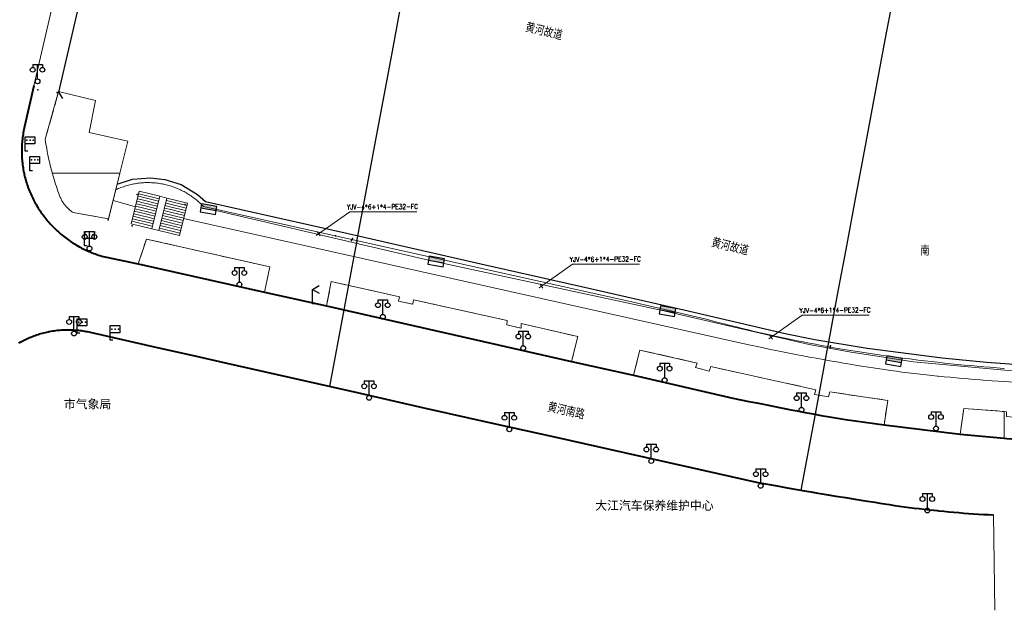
# Model space of a CAD drawing. Extents: x 39508475 to 39522402, y 3783947 to 3795549.
# Tile 129 of 256: x 39515546 to 39515750, y 3793909 to 3794032. Entities that reach past the tile are written whole.
import ezdxf
from ezdxf.enums import TextEntityAlignment as Align

# ---------------------------------------------------------------- set-up
doc = ezdxf.new("R2010")
doc.units = 0
doc.header["$PDSIZE"] = 0.2
doc.linetypes.add('X0', pattern=[4, 3, -1])
doc.layers.get('0').update_dxf_attribs({"linetype": 'CONTINUOUS'})
for name, color, linetype in [('DLSS', 4, 'CONTINUOUS'), ('JCDL_JMDD_F', 231, 'CONTINUOUS'), ('JCDL_JMDX_F', 231, 'CONTINUOUS'), ('JCDL_JTD_F', 100, 'CONTINUOUS'), ('JCDL_SXX_F', 5, 'CONTINUOUS'), ('JCDL_ZBM', 3, 'CONTINUOUS'), ('SXSS', 5, 'CONTINUOUS'), ('zdh', 7, 'CONTINUOUS'), ('拆迁面积', 10, 'CONTINUOUS'), ('断面线', 2, 'CONTINUOUS')]:
    doc.layers.add(name, color=color, linetype=linetype)
for name, color, linetype, lineweight in [('JCDL_JMDX', 1, 'CONTINUOUS', 0), ('JCDL_ZBX_F', 7, 'CONTINUOUS', 0), ('QT_SYT_ZJ', 7, 'CONTINUOUS', 0), ('TEXT1_ZJ', 7, 'CONTINUOUS', 0), ('TEXTL_ZJ', 7, 'CONTINUOUS', 0), ('道路照明-管道', 40, 'CONTINUOUS', 18)]:
    doc.layers.add(name, color=color, linetype=linetype, lineweight=lineweight)
doc.styles.add('HT', font='simhei.ttf')
doc.styles.add('HZ', font='rs', dxfattribs={"width": 0.8, "bigfont": 'hztxt'})
doc.linetypes.add('10422', pattern='A,2,[150,AAA.SHX,S=1,R=0,X=0,Y=1],2,[177,AAA.SHX,S=1,R=0,X=0,Y=0.8],1e-09', length=4)
doc.linetypes.add('FENCELINE2', pattern='A,6.35,-2.54,[132,ltypeshp.shx,S=2.54,R=0,X=-2.54,Y=0],-2.54,25.4', length=36.83)
doc.linetypes.add('X39', pattern='A,2,[150,symbolx.shx,S=1,R=0,X=0,Y=1],2,[151,symbolx.shx,S=1,R=0,X=0,Y=3],1e-11', length=4)
doc.linetypes.add('ZIGZAG', pattern='A,0.00254,-5.08,[131,ltypeshp.shx,S=5.08,R=0,X=-5.08,Y=0],-10.16,[131,ltypeshp.shx,S=5.08,R=180,X=5.08,Y=0],-5.08', length=20.32254)

# ---------------------------------------------------------------- blocks, each defined once
blk = doc.blocks.new('4563000')
at = {"color": 0}
for p, q in [((0, 0), (0, 3)), ((1, 0), (0, 0))]:
    blk.add_line(p, q, dxfattribs=at)
at = {"color": 0, "linetype": 'Continuous', "flags": 128}
for points in [[(0, 3), (1.39, 3.8)], [(0, 3), (1.39, 2.2)]]:
    blk.add_lwpolyline(points, dxfattribs=at)
blk = doc.blocks.new('3521000')
at = {"color": 0}
for p, q in [((-1, 3.5), (1, 3.5)), ((0, 0.5), (0, 3.5))]:
    blk.add_line(p, q, dxfattribs=at)
at = {"color": 0, "linetype": 'Continuous', "flags": 128}
for points in [[(-1, 3.5), (-1, 2.9)], [(1, 3.5), (1, 2.9)]]:
    blk.add_lwpolyline(points, dxfattribs=at)
at = {"color": 0}
for centre in [(-1, 2.4), (1, 2.4), (0, 0)]:
    blk.add_circle(centre, 0.5, dxfattribs=at)
blk = doc.blocks.new('3812000')
at = {"color": 0, "linetype": 'Continuous'}
for p, q in [((0, 3), (2, 3)), ((0, 0), (0, 3)), ((2, 3), (2, 1.5)), ((2, 1.5), (0, 1.5)), ((0.5, 0), (0, 0))]:
    blk.add_line(p, q, dxfattribs=at)
for p in [(0.31, 2.28), (1.01, 2.28), (1.67, 2.27)]:
    blk.add_point(p, dxfattribs=at)
blk = doc.blocks.new('控制箱')
at = {"layer": '拆迁面积', "ltscale": 0.1}
blk.add_hatch(color=3, dxfattribs=at).paths.add_polyline_path([(39516847.8, 3790949.3), (39516847.8, 3790957.8), (39516815.7, 3790957.8), (39516815.7, 3790949.3)])
at = {"layer": '拆迁面积', "color": 3, "ltscale": 0.1}
blk.add_line((39516815.7, 3790957.8), (39516847.8, 3790957.8), dxfattribs=at)
blk.add_lwpolyline([(39516815.7, 3790966.3), (39516847.8, 3790966.3), (39516847.8, 3790949.3), (39516815.7, 3790949.3)], close=True, dxfattribs=at)

msp = doc.modelspace()

# ---------------------------------------------------------------- linework, layer by layer
at = {"layer": 'DLSS', "linetype": 'Continuous'}
for p, q in [((39515565.9595, 3794068.80337), (39515553.90049, 3794016.82837)), ((39515553.90049, 3794016.82837), (39515554.74689, 3794015.47057))]:
    msp.add_line(p, q, dxfattribs=at)
at = {"layer": 'DLSS', "linetype": 'Continuous', "lineweight": 0}
msp.add_lwpolyline([(39515560.84741, 3794069.96271), (39515548.80266, 3794018.10594)], dxfattribs=at)
at = {"layer": 'DLSS', "linetype": 'Continuous', "lineweight": 40}
for points in [[(39515548.80266, 3794018.10594), (39515546.877, 3794009.669), (39515546.80212, 3794009.3456), (39515546.73255, 3794009.02101), (39515546.66788, 3794008.69541), (39515546.60814, 3794008.36887), (39515546.55334, 3794008.04147), (39515546.50348, 3794007.71327), (39515546.45859, 3794007.38436), (39515546.41867, 3794007.05481), (39515546.38373, 3794006.72469), (39515546.35378, 3794006.39409), (39515546.32882, 3794006.06307), (39515546.30887, 3794005.73171), (39515546.29392, 3794005.40008), (39515546.28398, 3794005.06827), (39515546.27905, 3794004.73635), (39515546.27913, 3794004.40439), (39515546.28423, 3794004.07247), (39515546.29434, 3794003.74066), (39515546.30945, 3794003.40905), (39515546.32958, 3794003.0777), (39515546.3547, 3794002.74669), (39515546.38482, 3794002.4161), (39515546.41993, 3794002.086), (39515546.46001, 3794001.75647), (39515546.50507, 3794001.42758), (39515546.55509, 3794001.09941), (39515546.61006, 3794000.77203), (39515546.66997, 3794000.44552), (39515546.7348, 3794000.11996), (39515546.76057, 3794000)], [(39515546.76057, 3794000), (39515546.80453, 3793999.7954), (39515546.821, 3793999.72399), (39515546.87917, 3793999.47194), (39515546.95867, 3793999.14965), (39515547.04304, 3793998.82858), (39515547.13224, 3793998.50883), (39515547.22626, 3793998.19047), (39515547.32508, 3793997.87356), (39515547.42867, 3793997.55817), (39515547.53701, 3793997.24439), (39515547.65008, 3793996.93228), (39515547.76784, 3793996.62191), (39515547.89028, 3793996.31336), (39515548.01737, 3793996.00669), (39515548.14907, 3793995.70197), (39515548.28536, 3793995.39928), (39515548.4262, 3793995.09867), (39515548.57156, 3793994.80024), (39515548.72142, 3793994.50403), (39515548.87573, 3793994.21011), (39515549.03446, 3793993.91856), (39515549.19758, 3793993.62944), (39515549.36504, 3793993.34282), (39515549.53681, 3793993.05875), (39515549.71285, 3793992.77731), (39515549.89312, 3793992.49857), (39515550.07758, 3793992.22257), (39515550.26619, 3793991.9494), (39515550.4589, 3793991.6791), (39515550.656, 3793991.41199), (39515550.86138, 3793991.13421), (39515551.07122, 3793990.85978), (39515551.28512, 3793990.5885), (39515551.50304, 3793990.32043), (39515551.72492, 3793990.05565), (39515551.95073, 3793989.79419), (39515552.1804, 3793989.53613), (39515552.41389, 3793989.28152), (39515552.65115, 3793989.03041), (39515552.89212, 3793988.78286), (39515553.13675, 3793988.53893), (39515553.38499, 3793988.29867), (39515553.63678, 3793988.06214), (39515553.89206, 3793987.82938), (39515554.15078, 3793987.60045), (39515554.41288, 3793987.37539), (39515554.67831, 3793987.15427), (39515554.947, 3793986.93712), (39515555.21889, 3793986.724), (39515555.49392, 3793986.51495), (39515555.77204, 3793986.31002), (39515556.05318, 3793986.10926), (39515556.33728, 3793985.9127), (39515556.62427, 3793985.7204), (39515556.9141, 3793985.53239), (39515556.98, 3793985.49101), (39515557.2067, 3793985.34872), (39515557.50199, 3793985.16943), (39515557.79993, 3793984.99456), (39515558.10043, 3793984.82414), (39515558.40345, 3793984.65822), (39515558.7089, 3793984.49683), (39515559.01671, 3793984.34), (39515559.32683, 3793984.18778), (39515559.63919, 3793984.04019), (39515559.9537, 3793983.89727), (39515560.27031, 3793983.75905), (39515560.58894, 3793983.62556), (39515560.90953, 3793983.49684), (39515561.232, 3793983.3729), (39515561.55627, 3793983.25377), (39515561.88229, 3793983.13949), (39515562.20997, 3793983.03008), (39515562.53925, 3793982.92556), (39515562.87004, 3793982.82595), (39515563.20228, 3793982.73129), (39515563.536, 3793982.64199), (39515570.436, 3793981.22699), (39515596.58801, 3793975.322), (39515609.501, 3793972.523), (39515660.27201, 3793960.99), (39515673.148, 3793958.12599), (39515693.735, 3793953.40101), (39515695.3961, 3793953.05174), (39515697.05822, 3793952.70732), (39515698.72125, 3793952.36737), (39515700.3852, 3793952.03189), (39515702.05004, 3793951.70088), (39515703.71576, 3793951.37435), (39515705.136, 3793951.10001), (39515705.38236, 3793951.05231), (39515707.04982, 3793950.73474), (39515708.71812, 3793950.42166), (39515710.38726, 3793950.11307), (39515712.05723, 3793949.80897), (39515713.728, 3793949.50936), (39515715.39958, 3793949.21424), (39515717.07201, 3793948.92399), (39515725.077, 3793947.81801), (39515740.835, 3793945.931), (39515750, 3793945.05499)], [(39515545.67551, 3793964.79441), (39515545.94729, 3793964.95025), (39515546.22145, 3793965.10186), (39515546.49792, 3793965.24921), (39515546.77664, 3793965.39226), (39515547.05754, 3793965.53098), (39515547.34056, 3793965.66534), (39515547.62562, 3793965.79529), (39515547.91266, 3793965.92082), (39515548.20161, 3793966.04189), (39515548.49239, 3793966.15848), (39515548.78495, 3793966.27055), (39515549.07921, 3793966.37807), (39515549.37509, 3793966.48103), (39515549.67254, 3793966.5794), (39515549.97147, 3793966.67315), (39515550.27182, 3793966.76226), (39515550.57351, 3793966.84671), (39515550.87647, 3793966.92648), (39515551.18063, 3793967.00155), (39515551.48592, 3793967.0719), (39515551.79225, 3793967.13752), (39515551.895, 3793967.15801), (39515552.09957, 3793967.19839), (39515552.4078, 3793967.25449), (39515552.71685, 3793967.30582), (39515553.02666, 3793967.35235), (39515553.33716, 3793967.39409), (39515553.64826, 3793967.43101), (39515553.9599, 3793967.46311), (39515554.272, 3793967.49039), (39515554.58448, 3793967.51283), (39515554.89728, 3793967.53043), (39515555.2103, 3793967.54318), (39515555.52349, 3793967.55109), (39515555.83676, 3793967.55415), (39515556.15005, 3793967.55236), (39515556.46326, 3793967.54572), (39515556.77634, 3793967.53423), (39515557.0892, 3793967.5179), (39515557.40177, 3793967.49672), (39515557.71398, 3793967.47071), (39515558.02574, 3793967.43987), (39515558.337, 3793967.40421), (39515558.64766, 3793967.36373), (39515558.95766, 3793967.31845), (39515559.26692, 3793967.26837), (39515559.57536, 3793967.21352), (39515559.88293, 3793967.15389), (39515560.18953, 3793967.08951), (39515560.495, 3793967.02001), (39515574.33033, 3793963.88446), (39515582.165, 3793962.112), (39515588.16693, 3793960.75455), (39515602.00471, 3793957.62984), (39515615.84366, 3793954.51033), (39515629.68379, 3793951.39603), (39515643.52508, 3793948.28693), (39515657.36754, 3793945.18303), (39515671.21117, 3793942.08434), (39515685.05596, 3793938.99085), (39515698.90201, 3793935.903), (39515700.91816, 3793935.53309), (39515702.93522, 3793935.1682), (39515704.95312, 3793934.80795), (39515706.97184, 3793934.45233), (39515708.99137, 3793934.10136), (39515709.98399, 3793933.931), (39515711.0117, 3793933.75502), (39515713.03283, 3793933.41334), (39515715.05473, 3793933.07629), (39515717.07741, 3793932.7439), (39515719.10084, 3793932.41615), (39515721.12502, 3793932.09306), (39515723.15, 3793931.77501), (39515724.16816, 3793931.61082), (39515725.18714, 3793931.45183), (39515726.20686, 3793931.29762), (39515727.2273, 3793931.1482), (39515728.24842, 3793931.00358), (39515729.27022, 3793930.86376), (39515730.29266, 3793930.72874), (39515731.31572, 3793930.59853), (39515732.33938, 3793930.47312), (39515733.36362, 3793930.35252), (39515734.38842, 3793930.23674), (39515735.41375, 3793930.12577), (39515736.077, 3793930.05699), (39515736.43958, 3793930.01962), (39515737.46591, 3793929.9183), (39515738.4927, 3793929.82179), (39515739.51993, 3793929.73011), (39515740.54758, 3793929.64326), (39515741.57563, 3793929.56123), (39515742.60406, 3793929.48404), (39515743.63283, 3793929.41168), (39515744.66193, 3793929.34415), (39515745.69134, 3793929.28146), (39515746.72103, 3793929.22361), (39515747.751, 3793929.17099)], [(39515750, 3793945.05499), (39515750.523, 3793945.005), (39515790.63, 3793942.19899), (39515802.19499, 3793941.25299), (39515861.772, 3793938.063), (39515873.17, 3793937.254), (39515925.15599, 3793934.13201), (39515937.2, 3793933.301), (39515988.45, 3793930.18801), (39516000, 3793929.44478)]]:
    msp.add_lwpolyline(points, dxfattribs=at)
at = {"layer": 'DLSS', "linetype": 'Continuous', "lineweight": 20}
msp.add_lwpolyline([(39515748.069, 3793909.392), (39515747.751, 3793929.17099)], dxfattribs=at)
at = {"layer": 'JCDL_JMDX', "color": 6, "linetype": 'Continuous', "lineweight": 0}
for points in [[(39515574.90652, 3793995.22202), (39515573.24646, 3793988.48318), (39515568.99699, 3793989.53001), (39515570.65707, 3793996.26883), (39515574.90652, 3793995.22202)], [(39515570.65707, 3793996.26883), (39515568.99699, 3793989.53001)], [(39515571.25462, 3793994.47214), (39515570.27398, 3793994.71372)], [(39515571.05544, 3793995.07104), (39515570.40167, 3793995.23209)], [(39515570.85625, 3793995.66994), (39515570.52937, 3793995.75046)], [(39515574.77883, 3793994.70365), (39515570.85625, 3793995.66994)], [(39515574.65113, 3793994.18527), (39515571.05544, 3793995.07104)], [(39515574.90652, 3793995.22202), (39515573.24646, 3793988.48318), (39515574.71913, 3793988.12039), (39515576.3792, 3793994.85922), (39515574.90652, 3793995.22202)], [(39515574.90652, 3793995.22202), (39515573.24646, 3793988.48318)], [(39515580.63905, 3793993.80984), (39515578.97899, 3793987.071), (39515574.71913, 3793988.12039), (39515576.3792, 3793994.85922), (39515580.63905, 3793993.80984)], [(39515576.3792, 3793994.85922), (39515574.71913, 3793988.12039)], [(39515572.05136, 3793992.07656), (39515569.76318, 3793992.64024)], [(39515571.85217, 3793992.67545), (39515569.89088, 3793993.15861)], [(39515571.65299, 3793993.27435), (39515570.01858, 3793993.67698)], [(39515571.45381, 3793993.87325), (39515570.14628, 3793994.19535)], [(39515574.52343, 3793993.6669), (39515571.25462, 3793994.47214)], [(39515574.39574, 3793993.14853), (39515571.45381, 3793993.87325)], [(39515574.26804, 3793992.63016), (39515571.65299, 3793993.27435)], [(39515574.14034, 3793992.11178), (39515571.85217, 3793992.67545)], [(39515577.17914, 3793992.46285), (39515575.86841, 3793992.78573)], [(39515576.97915, 3793993.06194), (39515575.99611, 3793993.30411)], [(39515576.77917, 3793993.66103), (39515576.12381, 3793993.82248)], [(39515576.57919, 3793994.26013), (39515576.2515, 3793994.34085)], [(39515580.51135, 3793993.29147), (39515576.57919, 3793994.26013)], [(39515580.38365, 3793992.7731), (39515576.77917, 3793993.66103)], [(39515580.25596, 3793992.25472), (39515576.97915, 3793993.06194)], [(39515580.63905, 3793993.80984), (39515578.97899, 3793987.071)], [(39515572.8481, 3793989.68097), (39515569.25239, 3793990.56675)], [(39515572.64891, 3793990.27987), (39515569.38009, 3793991.08512)], [(39515572.44973, 3793990.87876), (39515569.50779, 3793991.60349)], [(39515572.25054, 3793991.47766), (39515569.63548, 3793992.12186)], [(39515574.01264, 3793991.59341), (39515572.05136, 3793992.07656)], [(39515573.88495, 3793991.07504), (39515572.25054, 3793991.47766)], [(39515573.75725, 3793990.55667), (39515572.44973, 3793990.87876)], [(39515577.97907, 3793990.06647), (39515575.35762, 3793990.71225)], [(39515577.77909, 3793990.66556), (39515575.48532, 3793991.23062)], [(39515577.5791, 3793991.26466), (39515575.61301, 3793991.74899)], [(39515577.37912, 3793991.86375), (39515575.74071, 3793992.26736)], [(39515580.12826, 3793991.73635), (39515577.17914, 3793992.46285)], [(39515580.00056, 3793991.21798), (39515577.37912, 3793991.86375)], [(39515579.87287, 3793990.69961), (39515577.5791, 3793991.26466)], [(39515579.74517, 3793990.18124), (39515577.77909, 3793990.66556)], [(39515573.24646, 3793988.48318), (39515568.99699, 3793989.53001)], [(39515573.04728, 3793989.08207), (39515569.12469, 3793990.04838)], [(39515573.62955, 3793990.03829), (39515572.64891, 3793990.27987)], [(39515573.50186, 3793989.51992), (39515572.8481, 3793989.68097)], [(39515573.37416, 3793989.00155), (39515573.04728, 3793989.08207)], [(39515578.779, 3793987.67009), (39515574.84683, 3793988.63877)], [(39515578.57902, 3793988.26919), (39515574.97452, 3793989.15714)], [(39515578.37904, 3793988.86828), (39515575.10222, 3793989.67551)], [(39515578.17905, 3793989.46738), (39515575.22992, 3793990.19388)], [(39515579.61747, 3793989.66286), (39515577.97907, 3793990.06647)], [(39515579.48978, 3793989.14449), (39515578.17905, 3793989.46738)], [(39515579.36208, 3793988.62612), (39515578.37904, 3793988.86828)], [(39515578.97899, 3793987.071), (39515574.71913, 3793988.12039)], [(39515579.23438, 3793988.10774), (39515578.57902, 3793988.26919)], [(39515579.10668, 3793987.58937), (39515578.779, 3793987.67009)]]:
    msp.add_lwpolyline(points, dxfattribs=at)
at = {"layer": 'JCDL_JMDX_F', "linetype": 'Continuous', "lineweight": 0}
msp.add_lwpolyline([(39515553.925, 3794016.93401), (39515554.34895, 3794016.25558)], dxfattribs=at)
at = {"layer": 'JCDL_SXX_F', "linetype": 'X39', "lineweight": 0}
for points in [[(39515553.925, 3794016.93401), (39515561.55801, 3794015.09), (39515560.251, 3794008.41399), (39515568.28099, 3794006.628), (39515566.6421, 3794000)], [(39515566.6421, 3794000), (39515565.24801, 3793994.36201), (39515564.26, 3793990.565)]]:
    msp.add_lwpolyline(points, dxfattribs=at)
at = {"layer": 'JCDL_SXX_F', "linetype": 'Continuous', "lineweight": 0}
for points in [[(39515565.24801, 3793994.36201), (39515569.86391, 3793993.04909)], [(39515579.8484, 3793990.60031), (39515697.00101, 3793964.458), (39515698.39899, 3793964.15298), (39515699.79809, 3793963.85318), (39515701.19822, 3793963.5582), (39515702.59936, 3793963.26803), (39515704.00149, 3793962.98269), (39515705.40459, 3793962.70218), (39515706.80865, 3793962.42649), (39515708.21365, 3793962.15565), (39515709.61958, 3793961.88963), (39515710.064, 3793961.807), (39515711.0264, 3793961.62846), (39515712.43413, 3793961.37213), (39515713.84272, 3793961.12065), (39515715.25217, 3793960.87401), (39515716.66247, 3793960.63223), (39515718.07358, 3793960.39531), (39515719.48551, 3793960.16324), (39515720.89822, 3793959.93603), (39515722.3117, 3793959.71368), (39515723.72595, 3793959.49621), (39515725.14099, 3793959.284), (39515726.37857, 3793959.11515), (39515727.61682, 3793958.95139), (39515728.85569, 3793958.79234), (39515730.09516, 3793958.63799), (39515731.3352, 3793958.48836), (39515732.57581, 3793958.34345), (39515733.81695, 3793958.20325), (39515735.05862, 3793958.06776), (39515736.054, 3793957.963), (39515736.30079, 3793957.937), (39515737.54346, 3793957.81096), (39515738.78659, 3793957.68964), (39515740.03017, 3793957.57305), (39515741.27419, 3793957.46118), (39515742.51863, 3793957.35405), (39515743.76346, 3793957.25164), (39515745.00867, 3793957.15396), (39515746.25425, 3793957.06102), (39515747.50017, 3793956.97281), (39515748.74642, 3793956.88934), (39515749.993, 3793956.811), (39515750, 3793956.8105)], [(39515750, 3793956.8105), (39515825.735, 3793951.421)]]:
    msp.add_lwpolyline(points, dxfattribs=at)
at = {"layer": 'JCDL_ZBM', "linetype": 'Continuous', "lineweight": 0}
for points in [[(39515566.62183, 3794000), (39515552.60996, 3794000), (39515552.57708, 3794000.1174), (39515552.44586, 3794000.60411), (39515552.31934, 3794001.09206), (39515552.19755, 3794001.58121), (39515552.0805, 3794002.07151), (39515551.96819, 3794002.56293), (39515551.86064, 3794003.0554), (39515551.75786, 3794003.5489), (39515551.65985, 3794004.04336), (39515551.56663, 3794004.53875), (39515551.4782, 3794005.03502), (39515551.39458, 3794005.53212), (39515551.31577, 3794006.03001), (39515551.24177, 3794006.52863), (39515551.17301, 3794007.028), (39515553.925, 3794016.93401), (39515561.55801, 3794015.09), (39515560.251, 3794008.41399), (39515568.281, 3794006.628), (39515566.62183, 3794000)], [(39515566.62183, 3794000), (39515564.26, 3793990.565), (39515556.947, 3793991.845), (39515556.78822, 3793991.94865), (39515556.63256, 3793992.05693), (39515556.4799, 3793992.16942), (39515556.33036, 3793992.28602), (39515556.18405, 3793992.40664), (39515556.04107, 3793992.53121), (39515555.90154, 3793992.65961), (39515555.76556, 3793992.79177), (39515555.63322, 3793992.92759), (39515555.50464, 3793993.06695), (39515555.37989, 3793993.20976), (39515555.25907, 3793993.35592), (39515555.19608, 3793993.43615), (39515555.14228, 3793993.50531), (39515555.0296, 3793993.65782), (39515554.92111, 3793993.81334), (39515554.81689, 3793993.97176), (39515554.71703, 3793994.13296), (39515554.62159, 3793994.29681), (39515554.53065, 3793994.46321), (39515554.44426, 3793994.63201), (39515554.36251, 3793994.80311), (39515554.28544, 3793994.97637), (39515554.21312, 3793995.15166), (39515554.146, 3793995.329), (39515553.96801, 3793995.80062), (39515553.79498, 3793996.27407), (39515553.62653, 3793996.74918), (39515553.46269, 3793997.22589), (39515553.30346, 3793997.70417), (39515553.14886, 3793998.18396), (39515552.99891, 3793998.66522), (39515552.85362, 3793999.14792), (39515552.722, 3793999.602), (39515552.71301, 3793999.63199), (39515552.60996, 3794000), (39515566.62183, 3794000)], [(39515596.58801, 3793975.322), (39515570.436, 3793981.22699), (39515572.122, 3793986.353), (39515597.692, 3793980.577), (39515596.58801, 3793975.322)], [(39515660.27201, 3793960.99), (39515609.501, 3793972.523), (39515610.469, 3793977.555), (39515624.58702, 3793974.37526), (39515624.396, 3793973.475), (39515627.37, 3793972.84401), (39515627.482, 3793973.761), (39515646.899, 3793969.46), (39515646.836, 3793968.53699), (39515649.79699, 3793967.899), (39515649.847, 3793968.841), (39515661.57099, 3793966.123), (39515660.27201, 3793960.99)], [(39515673.148, 3793958.12599), (39515674.439, 3793963.346), (39515686.3241, 3793960.63276), (39515685.976, 3793959.706), (39515688.804, 3793958.998), (39515689.17501, 3793959.91501), (39515710.925, 3793955.11701), (39515710.681, 3793954.116), (39515713.564, 3793953.671), (39515713.808, 3793954.67201), (39515725.821, 3793952.90899), (39515725.077, 3793947.81801), (39515717.07201, 3793948.92399), (39515705.136, 3793951.10001), (39515693.735, 3793953.40101), (39515673.148, 3793958.12599)], [(39515750, 3793950.60377), (39515750, 3793945.05127), (39515747.561, 3793945.267), (39515740.835, 3793945.931), (39515741.58199, 3793951.24199), (39515750, 3793950.60377)], [(39515750.48, 3793949.568), (39515753.362, 3793949.262), (39515753.36699, 3793950.26101), (39515778.33699, 3793948.52599), (39515778.27404, 3793947.67834), (39515781.21006, 3793947.46033), (39515781.273, 3793948.308), (39515790.845, 3793947.892), (39515790.63, 3793942.19899), (39515750.523, 3793945.005), (39515750, 3793945.05127), (39515750, 3793950.60377), (39515750.48499, 3793950.567), (39515750.48, 3793949.568)]]:
    msp.add_lwpolyline(points, dxfattribs=at)
at = {"layer": 'JCDL_ZBX_F', "color": 114, "linetype": 'X0', "lineweight": 0, "true_color": 0x009944}
for points in [[(39515553.925, 3794016.93401), (39515551.17301, 3794007.028), (39515551.24177, 3794006.52863), (39515551.31577, 3794006.03001), (39515551.39458, 3794005.53212), (39515551.4782, 3794005.03502), (39515551.56663, 3794004.53875), (39515551.65985, 3794004.04336), (39515551.75786, 3794003.5489), (39515551.86064, 3794003.0554), (39515551.96819, 3794002.56293), (39515552.0805, 3794002.07151), (39515552.19755, 3794001.58121), (39515552.31934, 3794001.09206), (39515552.44586, 3794000.60411), (39515552.57708, 3794000.1174), (39515552.60996, 3794000)], [(39515552.60996, 3794000), (39515552.71301, 3793999.63199), (39515552.722, 3793999.602), (39515552.85362, 3793999.14792), (39515552.99891, 3793998.66522), (39515553.14886, 3793998.18396), (39515553.30346, 3793997.70417), (39515553.46269, 3793997.22589), (39515553.62653, 3793996.74918), (39515553.79498, 3793996.27407), (39515553.96801, 3793995.80062), (39515554.146, 3793995.329), (39515554.21312, 3793995.15166), (39515554.28544, 3793994.97637), (39515554.36251, 3793994.80311), (39515554.44426, 3793994.63201), (39515554.53065, 3793994.46321), (39515554.62159, 3793994.29681), (39515554.71703, 3793994.13296), (39515554.81689, 3793993.97176), (39515554.92111, 3793993.81334), (39515555.0296, 3793993.65782), (39515555.14228, 3793993.50531), (39515555.19608, 3793993.43615), (39515555.25907, 3793993.35592), (39515555.37989, 3793993.20976), (39515555.50464, 3793993.06695), (39515555.63322, 3793992.92759), (39515555.76556, 3793992.79177), (39515555.90154, 3793992.65961), (39515556.04107, 3793992.53121), (39515556.18405, 3793992.40664), (39515556.33036, 3793992.28602), (39515556.4799, 3793992.16942), (39515556.63256, 3793992.05693), (39515556.78822, 3793991.94865), (39515556.947, 3793991.845), (39515564.26, 3793990.565)], [(39515570.436, 3793981.22699), (39515572.122, 3793986.353), (39515597.692, 3793980.577), (39515596.58801, 3793975.322)], [(39515609.501, 3793972.523), (39515610.469, 3793977.555), (39515624.58702, 3793974.37526), (39515624.396, 3793973.475), (39515627.37, 3793972.84401), (39515627.482, 3793973.761), (39515646.899, 3793969.46), (39515646.836, 3793968.53699), (39515649.79699, 3793967.899), (39515649.847, 3793968.841), (39515661.57099, 3793966.123), (39515660.27201, 3793960.99)], [(39515673.148, 3793958.12599), (39515674.439, 3793963.346), (39515686.3241, 3793960.63276), (39515685.976, 3793959.706), (39515688.804, 3793958.998), (39515689.17501, 3793959.91501), (39515710.925, 3793955.11701), (39515710.681, 3793954.116), (39515713.564, 3793953.671), (39515713.808, 3793954.67201), (39515725.821, 3793952.90899), (39515725.077, 3793947.81801)], [(39515740.835, 3793945.931), (39515741.58199, 3793951.24199), (39515750, 3793950.60377)], [(39515750, 3793950.60377), (39515750.48499, 3793950.567), (39515750.48, 3793949.568), (39515753.362, 3793949.262), (39515753.36699, 3793950.26101), (39515778.33698, 3793948.52599), (39515778.27404, 3793947.67834), (39515781.21006, 3793947.46033), (39515781.273, 3793948.308), (39515790.845, 3793947.892), (39515790.63, 3793942.19899)]]:
    msp.add_lwpolyline(points, dxfattribs=at)
at = {"layer": 'SXSS', "linetype": '10422', "lineweight": 0}
msp.add_lwpolyline([(39515565.79471, 3793996.573), (39515566.05118, 3793996.69049), (39515566.30987, 3793996.80299), (39515566.57054, 3793996.91085), (39515566.83309, 3793997.01404), (39515567.09745, 3793997.11251), (39515567.36353, 3793997.20623), (39515567.63124, 3793997.29519), (39515567.90049, 3793997.37935), (39515568.17121, 3793997.45867), (39515568.4433, 3793997.53315), (39515568.71668, 3793997.60275), (39515568.99127, 3793997.66744), (39515569.26696, 3793997.72722), (39515569.54368, 3793997.78206), (39515569.82134, 3793997.83194), (39515570.09984, 3793997.87685), (39515570.3791, 3793997.91678), (39515570.65903, 3793997.9517), (39515570.93954, 3793997.98161), (39515571.22055, 3793998.0065), (39515571.50195, 3793998.02637), (39515571.78366, 3793998.0412), (39515572.06559, 3793998.05099), (39515572.34765, 3793998.05573), (39515572.62975, 3793998.05543), (39515572.9118, 3793998.05009), (39515573.19371, 3793998.03971), (39515573.47539, 3793998.02429), (39515573.75675, 3793998.00383), (39515574.0377, 3793997.97835), (39515574.31815, 3793997.94784), (39515574.598, 3793997.91233), (39515574.87718, 3793997.87182), (39515575.15559, 3793997.82632), (39515575.43314, 3793997.77585), (39515575.70974, 3793997.72043), (39515575.724, 3793997.71701), (39515575.98531, 3793997.66007), (39515576.25976, 3793997.59479), (39515576.53299, 3793997.52462), (39515576.80493, 3793997.44957), (39515577.07547, 3793997.36968), (39515577.34455, 3793997.28495), (39515577.61207, 3793997.19543), (39515577.87795, 3793997.10114), (39515578.1421, 3793997.00212), (39515578.40444, 3793996.89838), (39515578.66487, 3793996.78997), (39515578.92333, 3793996.67692), (39515579.17973, 3793996.55927), (39515579.43398, 3793996.43705), (39515579.68601, 3793996.3103), (39515579.93573, 3793996.17907), (39515580.18306, 3793996.0434), (39515580.42793, 3793995.90332), (39515580.67025, 3793995.75889), (39515580.90995, 3793995.61015), (39515581.14696, 3793995.45715), (39515581.38119, 3793995.29993), (39515581.61257, 3793995.13855), (39515581.84103, 3793994.97306), (39515582.06649, 3793994.80351), (39515582.28889, 3793994.62996), (39515582.50815, 3793994.45246), (39515582.7242, 3793994.27106), (39515582.93697, 3793994.08583), (39515583.14639, 3793993.89683), (39515583.3524, 3793993.70411), (39515583.55494, 3793993.50774), (39515583.75393, 3793993.30778), (39515583.949, 3793993.10401), (39515673.069, 3793973.237), (39515688.198, 3793969.72), (39515689.44665, 3793969.39043), (39515690.69665, 3793969.06604), (39515691.94789, 3793968.74644), (39515693.20034, 3793968.43162), (39515694.45398, 3793968.1216), (39515695.7088, 3793967.81637), (39515696.96478, 3793967.51595), (39515698.2219, 3793967.22033), (39515699.48014, 3793966.92952), (39515700.73949, 3793966.64353), (39515701.99991, 3793966.36235), (39515702.521, 3793966.248), (39515703.26141, 3793966.086), (39515704.52395, 3793965.81447), (39515705.78752, 3793965.54778), (39515707.0521, 3793965.28592), (39515708.31768, 3793965.0289), (39515709.58423, 3793964.77672), (39515710.85173, 3793964.52939), (39515712.12017, 3793964.28691), (39515713.38953, 3793964.04928), (39515714.65979, 3793963.8165), (39515715.931, 3793963.589), (39515717.27859, 3793963.36905), (39515718.62702, 3793963.15431), (39515719.9762, 3793962.94438), (39515721.32613, 3793962.73927), (39515722.67678, 3793962.53897), (39515724.02814, 3793962.3435), (39515725.38018, 3793962.15285), (39515726.7329, 3793961.96702), (39515728.08627, 3793961.78602), (39515729.44028, 3793961.60985), (39515730.387, 3793961.49), (39515730.79491, 3793961.43851), (39515732.15014, 3793961.27201), (39515733.50595, 3793961.11034), (39515734.86234, 3793960.95351), (39515736.21927, 3793960.80152), (39515737.57674, 3793960.65437), (39515738.93473, 3793960.51207), (39515740.29321, 3793960.37461), (39515741.65218, 3793960.242), (39515743.01161, 3793960.11424), (39515744.37149, 3793959.99133), (39515745.73179, 3793959.87327), (39515747.09251, 3793959.76007), (39515748.45363, 3793959.65172), (39515749.81512, 3793959.54823), (39515750, 3793959.5349)], dxfattribs=at)
at = {"layer": 'zdh'}
for p in [(39515549.601, 3794017.313, 40.278), (39515553.647, 3794016.711, 40.41), (39515570.197, 3793995.557, 36.538), (39515570.21, 3793995.576, 36.541), (39515580.14, 3793993.52, 36.512), (39515564.199, 3793990.313, 39.572), (39515569.162, 3793989.118, 39.476), (39515611.322, 3793987.027, 35.755), (39515614.877, 3793986.492, 35.542), (39515614.64, 3793986.059, 36.517), (39515713.962, 3793964.23, 35.553), (39515713.888, 3793963.801, 36.562)]:
    msp.add_point(p, dxfattribs=at)
at = {"layer": '拆迁面积', "color": 6, "linetype": 'FENCELINE2', "ltscale": 0.1, "flags": 128}
msp.add_lwpolyline([(39515566.07775, 3793997.7622), (39515569.28185, 3793998.76924), (39515572.95395, 3793999.05696), (39515575.97806, 3793998.69731), (39515579.32612, 3793997.69027), (39515582.71025, 3793995.60426), (39515584.40229, 3793994.16564), (39515613.98427, 3793987.53253), (39515641.47572, 3793981.22881), (39515662.30843, 3793976.54342), (39515683.5725, 3793971.67624), (39515704.54777, 3793966.80688), (39515710.70393, 3793965.5481), (39515721.59726, 3793963.70481), (39515737.1245, 3793961.72217), (39515746.34078, 3793960.82304), (39515762.5258, 3793959.63387), (39515781.48229, 3793958.29751), (39515807.20544, 3793956.53262), (39515841.93358, 3793954.79993), (39515862.45898, 3793953.59252), (39515881.53256, 3793952.44802), (39515901.58696, 3793951.32559), (39515924.24246, 3793950.02817), (39515939.82084, 3793949.13099), (39515955.0984, 3793948.25685), (39515971.59029, 3793947.29218), (39515988.19598, 3793946.30618), (39516032.14897, 3793943.67911), (39516057.52809, 3793942.02891), (39516090.3609, 3793940.02329), (39516117.13949, 3793938.3746), (39516141.4438, 3793936.93717), (39516170.19316, 3793935.18162), (39516200.26634, 3793933.35606), (39516201.17967, 3793935.53843), (39516203.14932, 3793937.54191), (39516205.01153, 3793938.36478), (39516226.16112, 3793938.07856), (39516229.52743, 3793937.18415), (39516231.99847, 3793934.42936), (39516232.7147, 3793932.42588), (39516389.38127, 3793935.00201), (39516393.18741, 3793936.64972), (39516396.83496, 3793937.06163), (39516401.65608, 3793936.36454), (39516405.7477, 3793934.27323)], dxfattribs=at)
at = {"layer": '断面线', "color": 1, "flags": 128}
for points in [[(39515610.16524, 3793955.79033), (39515613.13888, 3793971.69663), (39515615.1982, 3793982.71209), (39515615.813, 3793986.00075), (39515615.85581, 3793986.22971), (39515617.64019, 3793995.77451), (39515619.45355, 3794005.47434), (39515621.23068, 3794014.98041), (39515623.02286, 3794024.5669), (39515624.91662, 3794034.69683), (39515626.67612, 3794044.10853), (39515628.58591, 3794054.32417), (39515630.55761, 3794064.871), (39515631.74298, 3794071.2116), (39515631.78719, 3794071.44813), (39515632.36278, 3794074.52699), (39515633.0385, 3794078.14146), (39515633.37304, 3794079.93095), (39515633.8743, 3794082.61225), (39515635.55595, 3794091.60754), (39515637.38665, 3794101.40011)], [(39515707.87807, 3793934.29484), (39515710.8205, 3793950.03418), (39515713.4389, 3793964.04023), (39515713.54436, 3793964.60438), (39515715.44845, 3793974.78953), (39515717.41537, 3793985.31075), (39515719.17467, 3793994.7214), (39515721.01163, 3794004.54748), (39515723.16901, 3794016.08747), (39515725.32589, 3794027.6248), (39515727.89225, 3794041.35251), (39515730.11734, 3794053.25471), (39515730.21168, 3794053.75936), (39515730.77817, 3794056.78957), (39515731.406, 3794060.14789), (39515731.75457, 3794062.01239), (39515732.2318, 3794064.56515), (39515733.92353, 3794073.6144)]]:
    msp.add_lwpolyline(points, dxfattribs=at)
at = {"layer": '道路照明-管道', "color": 0, "ltscale": 0.1}
for p, q in [((39515607.32896, 3793987.07173), (39515614.29852, 3793992.01525)), ((39515614.29852, 3793992.01525), (39515628.16801, 3793992.01525)), ((39515607.5569, 3793987.87104), (39515608.1359, 3793987.02753)), ((39515653.53092, 3793976.2097), (39515660.50048, 3793981.15322)), ((39515660.50048, 3793981.15322), (39515674.36997, 3793981.15322)), ((39515653.75886, 3793977.00901), (39515654.33786, 3793976.1655)), ((39515701.15359, 3793965.63383), (39515708.12316, 3793970.57735)), ((39515708.12316, 3793970.57735), (39515721.99264, 3793970.57735)), ((39515701.38154, 3793966.43314), (39515701.96053, 3793965.58963))]:
    msp.add_line(p, q, dxfattribs=at)
at = {"layer": '道路照明-管道', "linetype": 'ZIGZAG', "ltscale": 0.05, "flags": 128}
msp.add_lwpolyline([(39515586.51578, 3793992.29462), (39515630.63157, 3793981.98397), (39515678.79564, 3793971.5935), (39515709.51151, 3793964.47753), (39515717.86267, 3793962.9687), (39515731.18897, 3793960.92735), (39515776.5478, 3793956.73957), (39515824.46414, 3793953.98064), (39515829.22375, 3793953.43711), (39515828.8684, 3793947.2243), (39515836.24227, 3793946.78053), (39515836.77535, 3793953.2596), (39515877.10961, 3793950.95199), (39515927.16542, 3793948.72627), (39515976.61678, 3793945.79787), (39516026.51549, 3793942.8532), (39516078.7146, 3793939.73836), (39516110.55872, 3793937.51677), (39516110.38105, 3793929.88388), (39516121.57516, 3793929.17385), (39516121.9305, 3793936.80674), (39516131.79198, 3793935.91918), (39516175.37904, 3793933.60488), (39516201.19564, 3793931.8303), (39516201.81758, 3793933.25035), (39516203.23902, 3793935.913), (39516205.46008, 3793937.0668), (39516226.51561, 3793936.88929), (39516229.35856, 3793936.26802), (39516230.95773, 3793933.1616), (39516231.66848, 3793930.76523), (39516274.18463, 3793931.65296), (39516325.57396, 3793932.62838), (39516375.89987, 3793933.60469), (39516389.88074, 3793933.6948), (39516393.6121, 3793935.20363), (39516398.40957, 3793935.46989), (39516403.20704, 3793934.58235), (39516406.46131, 3793933.26515), (39516404.48008, 3794003.738), (39516403.93219, 3794008.35146), (39516389.60844, 3794010.30633), (39516376.47363, 3794009.12685)], dxfattribs=at)

# ---------------------------------------------------------------- block references
at = {"layer": 'JCDL_JMDD_F'}
for name, p in [('3521000', (39515549.566, 3794019.045)), ('3812000', (39515547.01801, 3794004.566)), ('3812000', (39515547.987, 3794000.496)), ('3521000', (39515560.344, 3793984.392)), ('3812000', (39515559.323, 3793984.95)), ('3521000', (39515591.417, 3793976.925)), ('3521000', (39515621.142, 3793970.235)), ('3521000', (39515557.114, 3793966.77)), ('3812000', (39515557.80301, 3793966.832)), ('3812000', (39515564.654, 3793965.39899)), ('3521000', (39515650.262, 3793963.749)), ('3521000', (39515679.591, 3793957.09599)), ('3521000', (39515618.29999, 3793953.434)), ('3521000', (39515707.94501, 3793950.95801)), ('3521000', (39515647.379, 3793946.90401)), ('3521000', (39515735.847, 3793947.069)), ('3521000', (39515676.802, 3793940.329)), ('3521000', (39515699.499, 3793935.2)), ('3521000', (39515734.047, 3793930.071))]:
    msp.add_blockref(name, p, dxfattribs=at)
at = {"layer": 'JCDL_JTD_F'}
msp.add_blockref('4563000', (39515606.535, 3793972.91501), dxfattribs=at)
at = {"layer": '拆迁面积', "color": 3, "xscale": -0.1000000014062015, "zscale": 0.1, "rotation": 170.321471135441}
for p, yscale in [((35683881.45949, 4832049.39046), 0.09999999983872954), ((35683928.67116, 4832038.55203), 0.09999999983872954), ((35683976.62039, 4832028.25334), 0.09999999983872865), ((35684023.5704, 4832017.88199), 0.0999999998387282)]:
    msp.add_blockref('控制箱', p, dxfattribs=dict(at, yscale=yscale))

# ---------------------------------------------------------------- texts
at = {"layer": 'QT_SYT_ZJ', "style": 'HZ', "width": 0.8}
msp.add_text('南', height=1.8, dxfattribs=at).set_placement((39515732.57896, 3793982.41802), align=Align.BOTTOM_LEFT)
at = {"layer": 'TEXT1_ZJ', "style": 'HT'}
for s, p in [('市气象局', (39515555.02651, 3793950.69531)), ('大江汽车保养维护中心', (39515665.18698, 3793929.67339))]:
    msp.add_text(s, height=1.8, dxfattribs=at).set_placement(p, align=Align.BOTTOM_LEFT)
at = {"layer": 'TEXTL_ZJ', "style": 'HZ', "width": 0.8}
for s, height, rotation, p in [('黄河故道', 1.8, -13.6055092, (39515650.41761, 3794028.84377)), ('YJV-4*6+1*4-PE32-FC', 1, 0.4259321, (39515613.71152, 3793992.18253)), ('黄河故道', 1.8, -13.6055092, (39515689.00068, 3793984.21758)), ('YJV-4*6+1*4-PE32-FC', 1, 0.4259321, (39515659.91348, 3793981.32051)), ('YJV-4*6+1*4-PE32-FC', 1, 0.4259321, (39515707.53615, 3793970.74463)), ('黄河南路', 1.8, -12.4718549, (39515655.03151, 3793950.08611))]:
    msp.add_text(s, height=height, rotation=rotation, dxfattribs=at).set_placement(p, align=Align.BOTTOM_LEFT)

doc.saveas('drawing.dxf')
